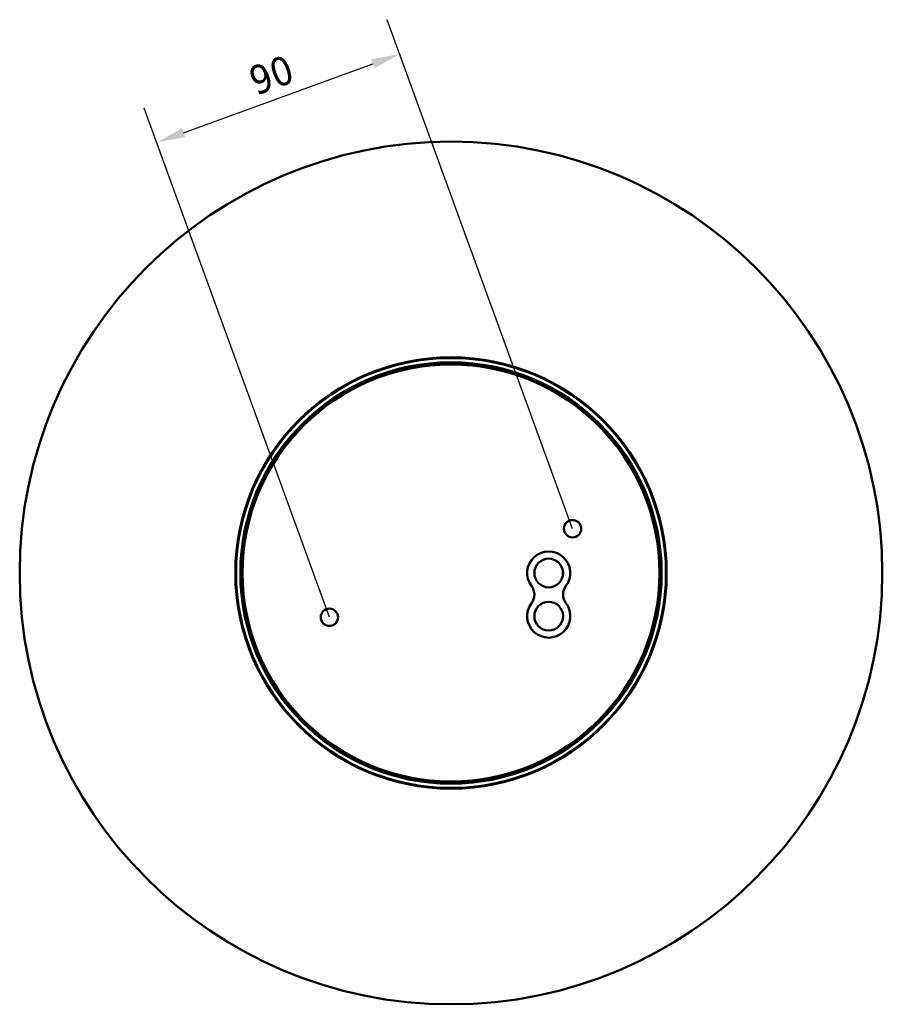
# Model space of a CAD drawing. Header units: millimetres. Extents: x 270 to 1030, y 103 to 1097.
# Tile 4 of 6: x 284 to 584, y 754 to 1097. Entities that reach past the tile are written whole.
import ezdxf

# ---------------------------------------------------------------- set-up
doc = ezdxf.new("R2010")
doc.units = ezdxf.units.MM
doc.header["$LTSCALE"] = 4
doc.layers.add('Quota (ISO)', color=7, linetype='Continuous', lineweight=25)
doc.layers.add('Visibile (ISO)', color=7, linetype='Continuous', lineweight=50)
doc.styles.add('Testo nota (ISO)', font='tahoma.ttf')
doc.dimstyles.new('PENTA', dxfattribs={"dimscale": 4, "dimtxt": 2.5, "dimasz": 2.5, "dimexe": 3.175, "dimexo": 0, "dimgap": 0.762, "dimtad": 1, "dimrnd": 1e-08, "dimtxsty": 'Testo nota (ISO)', "dimcen": 0.09, "dimdle": 10, "dimclrd": 256, "dimclre": 256, "dimclrt": 256, "dimazin": 2, "dimtfac": 0.8, "dimtmove": 0, "dimatfit": 3, "dimfxl": 1, "dimtolj": 1, "dimlwd": -1, "dimlwe": -1, "dimarcsym": 0})

# ---------------------------------------------------------------- blocks, each defined once
blk = doc.blocks.new('*D5')
at = {"layer": 'Defpoints', "color": 0, "transparency": 16777216}
for p in [(416.48, 1084.82), (476.57, 919.72), (392, 888.94)]:
    blk.add_point(p, dxfattribs=at)
at = {"layer": 'Quota (ISO)', "transparency": 16777216}
for p, q in [((476.57, 919.72), (412.14, 1096.75)), ((341.31, 1057.46), (407.09, 1081.4)), ((392, 888.94), (327.57, 1065.97))]:
    blk.add_line(p, q, dxfattribs=at)
for points in [[(406.52, 1082.96), (407.66, 1079.83), (416.48, 1084.82)], [(340.74, 1059.02), (341.88, 1055.89), (331.91, 1054.04)]]:
    blk.add_solid(points, dxfattribs=at)
at = {"layer": 'Quota (ISO)', "transparency": 16777216, "insert": (363.01, 1079.68), "char_height": 10, "attachment_point": 1, "rotation": 20, "style": 'Testo nota (ISO)'}
blk.add_mtext('\\A1;90', dxfattribs=at)

msp = doc.modelspace()

# ---------------------------------------------------------------- linework, layer by layer
at = {"layer": 'Visibile (ISO)'}
msp.add_line((473.132, 903.16), (473.132, 905.508), dxfattribs=at)
for centre, radius in [((434.285, 904.334), 150), ((434.285, 904.334), 75), ((434.285, 904.334), 74.757), ((434.285, 904.334), 73.25), ((434.285, 904.334), 72.996), ((434.285, 904.334), 72.965), ((434.285, 904.334), 72.5), ((476.571, 919.725), 3), ((468.272, 904.334), 5), ((468.272, 889.334), 5), ((391.999, 888.943), 3)]:
    msp.add_circle(centre, radius, dxfattribs=at)
for centre, radius, start, end in [((468.272, 904.334), 7.5, 323.1301, 216.8699), ((458.272, 896.834), 5, 323.1301, 36.8699), ((478.272, 896.834), 5, 143.1301, 216.8699), ((468.272, 889.334), 7.5, 143.1301, 36.8699)]:
    msp.add_arc(centre, radius, start, end, dxfattribs=at)

# ---------------------------------------------------------------- dimensions: what is measured, and where the dimension line sits
at = {"layer": 'Quota (ISO)'}
dim = msp.add_linear_dim(base=(416.482, 1084.817), p1=(391.999, 888.943), p2=(476.571, 919.725), angle=200, dimstyle='PENTA', override={"dimgap": 0.762, "dimdec": 2, "dimtol": 0, "dimlim": 0, "dimtp": 0, "dimtm": 0, "dimtdec": 2, "dimtofl": 0, "dimatfit": 1}, dxfattribs=at)
dim.commit()
dim.dimension.update_dxf_attribs({"geometry": '*D5', "text_midpoint": (374.196, 1069.426), "dimtype": 160})

doc.saveas('drawing.dxf')
